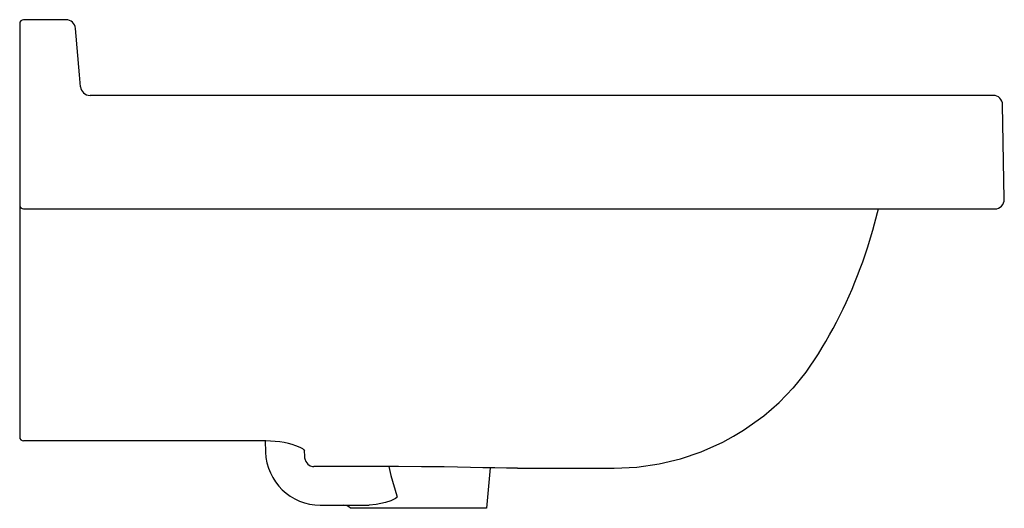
# Model space of a CAD drawing. Header units: millimetres. Extents: x 5634.503 to 5635.024, y 3183.682 to 3183.94.
import ezdxf

# ---------------------------------------------------------------- set-up
doc = ezdxf.new("R2010")
doc.units = ezdxf.units.MM
doc.layers.add('SANINDUSA', color=3, linetype='Continuous')

msp = doc.modelspace()

# ---------------------------------------------------------------- linework, layer by layer
at = {"layer": 'SANINDUSA'}
for p, q in [((5634.50281, 3183.93842), (5634.50281, 3183.91091)), ((5634.52735, 3183.94042), (5634.50481, 3183.94042)), ((5634.53448, 3183.9113), (5634.53233, 3183.93586)), ((5634.50281, 3183.91091), (5634.50281, 3183.84548)), ((5634.53503, 3183.90499), (5634.53448, 3183.9113)), ((5634.53503, 3183.90499), (5634.53503, 3183.90499)), ((5634.9629, 3183.90042), (5634.54001, 3183.90042)), ((5635.01789, 3183.90042), (5634.9629, 3183.90042)), ((5635.02376, 3183.84551), (5635.02289, 3183.89551)), ((5634.50281, 3183.84548), (5634.50281, 3183.84242)), ((5634.50281, 3183.84242), (5634.50281, 3183.8082)), ((5634.50481, 3183.84042), (5634.96377, 3183.84042)), ((5634.96377, 3183.84042), (5635.01877, 3183.84042)), ((5634.50281, 3183.8082), (5634.50281, 3183.72006)), ((5634.50281, 3183.72006), (5634.50281, 3183.71982)), ((5634.63306, 3183.71782), (5634.50481, 3183.71782)), ((5634.63266, 3183.71782), (5634.63287, 3183.71186)), ((5634.65335, 3183.71289), (5634.65347, 3183.70941)), ((5634.65858, 3183.70426), (5634.65848, 3183.70426)), ((5634.70331, 3183.70426), (5634.65858, 3183.70426)), ((5634.70331, 3183.70425), (5634.70331, 3183.70426)), ((5634.75174, 3183.70358), (5634.74981, 3183.68222)), ((5634.76628, 3183.70342), (5634.81731, 3183.70342)), ((5634.66185, 3183.68388), (5634.68778, 3183.68388)), ((5634.69022, 3183.68222), (5634.67781, 3183.68222)), ((5634.69841, 3183.68222), (5634.69022, 3183.68222)), ((5634.74981, 3183.68222), (5634.69841, 3183.68222))]:
    msp.add_line(p, q, dxfattribs=at)
at = {"layer": 'SANINDUSA', "flags": 128}
for points in [[(5634.95138, 3183.81982), (5634.95421, 3183.82913), (5634.95669, 3183.83854), (5634.95715, 3183.84042)], [(5634.81731, 3183.70342), (5634.81738, 3183.70342), (5634.82938, 3183.704), (5634.84118, 3183.70569), (5634.85242, 3183.70837), (5634.86345, 3183.7121), (5634.87492, 3183.71724), (5634.88048, 3183.72025), (5634.88583, 3183.72349), (5634.89647, 3183.7311), (5634.90459, 3183.73815), (5634.91209, 3183.74588), (5634.91214, 3183.74594), (5634.91893, 3183.75423), (5634.92545, 3183.76381)], [(5634.6537, 3183.71274), (5634.6537, 3183.71272), (5634.65357, 3183.71286), (5634.65319, 3183.71316), (5634.65255, 3183.71359), (5634.65161, 3183.71412), (5634.65035, 3183.71471), (5634.64883, 3183.71531), (5634.64703, 3183.7159), (5634.64499, 3183.71645), (5634.64279, 3183.71692), (5634.64044, 3183.71731), (5634.638, 3183.71759), (5634.6355, 3183.71776), (5634.63306, 3183.71781)], [(5634.65347, 3183.70941), (5634.65347, 3183.7094), (5634.65347, 3183.70937), (5634.65347, 3183.70931), (5634.65348, 3183.70919), (5634.65351, 3183.70893), (5634.65361, 3183.70835), (5634.65417, 3183.70688), (5634.65529, 3183.70549), (5634.65652, 3183.70469), (5634.6577, 3183.70433), (5634.65848, 3183.70426)], [(5634.69804, 3183.70425), (5634.69918, 3183.6996), (5634.7023, 3183.68888)], [(5634.75174, 3183.70358), (5634.74777, 3183.70365), (5634.74137, 3183.70378), (5634.73445, 3183.70392), (5634.72742, 3183.70405), (5634.71548, 3183.70421), (5634.70331, 3183.70426)], [(5634.76628, 3183.70342), (5634.7603, 3183.70346), (5634.75414, 3183.70354), (5634.75174, 3183.70358)], [(5634.7023, 3183.68888), (5634.70242, 3183.68863), (5634.70246, 3183.6884), (5634.70239, 3183.68811), (5634.70229, 3183.68793), (5634.70165, 3183.68734), (5634.69926, 3183.68623), (5634.69628, 3183.68533)], [(5634.69628, 3183.68533), (5634.69385, 3183.68469), (5634.69146, 3183.68417), (5634.68778, 3183.68388)]]:
    msp.add_lwpolyline(points, dxfattribs=at)
at = {"layer": 'SANINDUSA'}
for centre, radius, start, end in [((5634.50481, 3183.93842), 0.002, 90, 180), ((5634.52735, 3183.93542), 0.005, 5, 90), ((5634.54001, 3183.90542), 0.005, 185, 270), ((5635.01789, 3183.89542), 0.005, 1, 90), ((5635.01877, 3183.84542), 0.005, 270, 1), ((5634.50481, 3183.84242), 0.002, 180, 270), ((5634.70412, 3183.90023), 0.26, 328.3517, 341.9854), ((5634.50481, 3183.71982), 0.002, 180, 270), ((5634.66185, 3183.71288), 0.029, 182, 270), ((5634.67409, 3183.67888), 0.005, 42.048, 90)]:
    msp.add_arc(centre, radius, start, end, dxfattribs=at)

doc.saveas('drawing.dxf')
